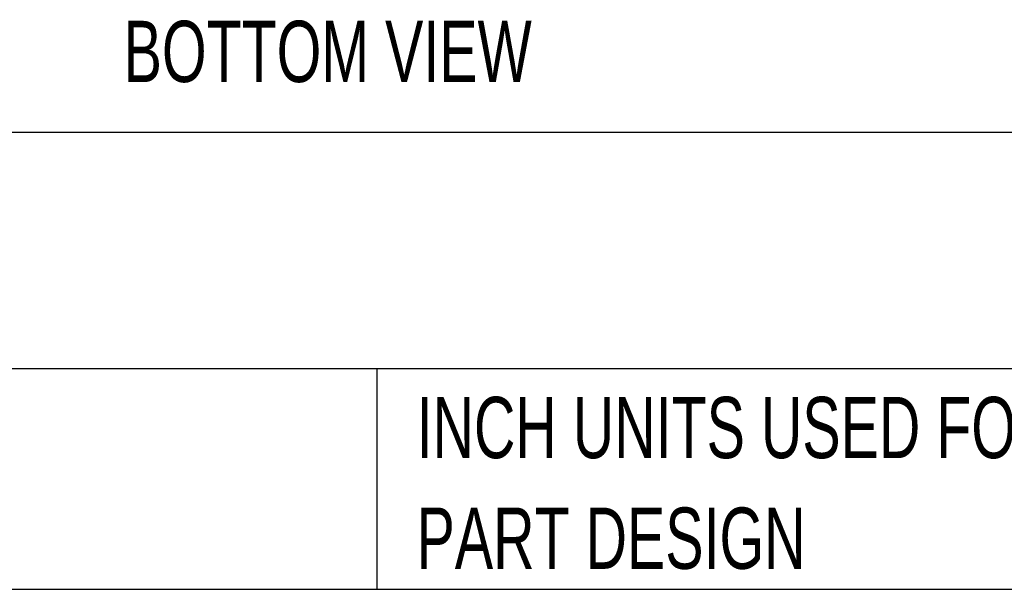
# Model space of a CAD drawing. Header units: inches. Extents: x 0.2 to 10.8, y 0.2 to 8.2.
# Tile 16 of 176: x 3.667 to 5.006, y 0.25 to 1.024. Entities that reach past the tile are written whole.
import ezdxf

# ---------------------------------------------------------------- set-up
doc = ezdxf.new("R2010")
doc.units = ezdxf.units.IN
doc.header["$MEASUREMENT"] = 0
doc.layers.add('TEXT', color=140, linetype='Continuous')
doc.styles.add('SLDTEXTSTYLE0', font='TXT', dxfattribs={"width": 0.7})

# ---------------------------------------------------------------- blocks, each defined once
blk = doc.blocks.new('SW_NOTE_0_2')
at = {"layer": 'TEXT', "color": 0, "char_height": 0.083333, "attachment_point": 1, "style": 'SLDTEXTSTYLE0'}
for s, insert in [('PART DIMENSIONS MAY DIFFER SLIGHTLY', (0, 0.1074)), ("DUE TO MANUFACTURER'S VARIANCES", (0, -0.0431))]:
    blk.add_mtext(s, dxfattribs=dict(at, insert=insert))
blk = doc.blocks.new('SW_NOTE_0_5')
at = {"layer": 'TEXT', "color": 0, "char_height": 0.083333, "attachment_point": 1, "style": 'SLDTEXTSTYLE0'}
for s, insert in [('INCH UNITS USED FOR', (0, 0.1074)), ('PART DESIGN', (0, -0.0431))]:
    blk.add_mtext(s, dxfattribs=dict(at, insert=insert))

msp = doc.modelspace()

# ---------------------------------------------------------------- linework, layer by layer
at = {"layer": 'TEXT'}
for p, q in [((10.75, 0.8711066), (0.25, 0.8711066)), ((10.75, 0.55), (0.25, 0.55)), ((4.1529215, 0.55), (4.1529215, 0.25)), ((0.25, 0.25), (10.75, 0.25))]:
    msp.add_line(p, q, dxfattribs=at)

# ---------------------------------------------------------------- block references
for name, p in [('SW_NOTE_0_2', (1.7288399, 0.4042537)), ('SW_NOTE_0_5', (4.2068349, 0.4042537))]:
    msp.add_blockref(name, p, dxfattribs=at)

# ---------------------------------------------------------------- texts
at = {"layer": 'TEXT', "insert": (4.0860414, 1.0230174), "char_height": 0.083333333, "attachment_point": 2, "style": 'SLDTEXTSTYLE0'}
msp.add_mtext('BOTTOM VIEW', dxfattribs=at)

doc.saveas('drawing.dxf')
